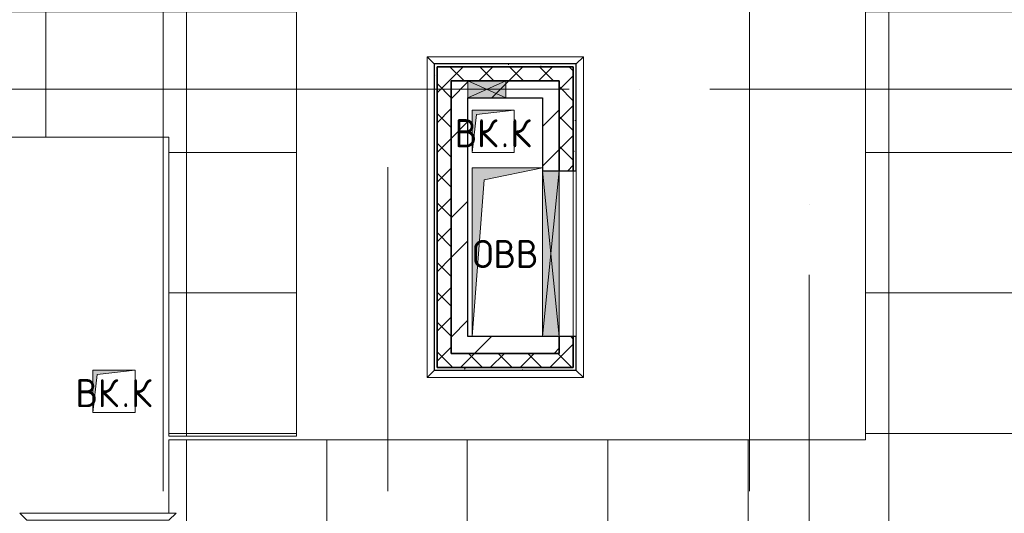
# Model space of a CAD drawing. Header units: millimetres. Extents: x -30540 to 143646, y -11730 to 123410.
# Tile 7 of 114: x -6186 to 824, y 43432 to 46945. Entities that reach past the tile are written whole.
import ezdxf

# ---------------------------------------------------------------- set-up
doc = ezdxf.new("R2010")
doc.units = ezdxf.units.MM
doc.linetypes.add('ADSK_Линия сетки', pattern=[5000, 4000, -500, 0, -500])
for name, color, linetype, lineweight in [('A-____-NOTE-TEXT', 7, 'Continuous', 18), ('A-GENM-____-OTLN', 7, 'Continuous', 18), ('A-GLAZ-____-MCUT', 7, 'Continuous', 9), ('A-GLAZ-____-OTLN', 7, 'Continuous', 18), ('A-ROOF-____-OTLN', 7, 'Continuous', 18), ('A-ROOF-____-PATT', 7, 'Continuous', 18), ('A-WALL-____-MCUT', 7, 'Continuous', 40), ('A-WALL-____-OTLN', 7, 'Continuous', 18), ('A-WALL-____-PATT', 7, 'Continuous', 40), ('I-WALL-____-MCUT', 7, 'Continuous', 40), ('I-WALL-____-OTLN', 7, 'Continuous', 18), ('M-EQPM-____-OTLN', 7, 'Continuous', 18), ('S-GRID-____-OTLN', 7, 'Continuous', 9)]:
    doc.layers.add(name, color=color, linetype=linetype, lineweight=lineweight)
doc.styles.add('GOST Common', font='GOST_Common.ttf', dxfattribs={"height": 200})
pattern_1 = [(45, (0, 0), (-424.264, 424.264), []), (45, (0, 282.8), (-424.264, 424.264), [])]
pattern_2 = [(45, (0, 0), (-106.066, 106.066), []), (135, (0, 0), (-106.066, -106.066), [])]
pattern_3 = [(0, (0, 0), (406.4, 101.6), [6.706, -298.094, 6.706, -298.094, -1625.6]), (0, (0, 0), (406.4, 101.6), [-609.6, 6.706, -602.894, 6.706, -298.094, -711.2]), (0, (0, 0), (406.4, 101.6), [-1524, 6.706, -196.494, 6.706, -501.294]), (120, (152.4, 50.8), (-291.18818, 301.15272), [6.706, -298.094, 6.706, -298.094, -1625.6]), (120, (152.4, 50.8), (-291.18818, 301.15272), [-609.6, 6.706, -602.894, 6.706, -298.094, -711.2]), (120, (152.4, 50.8), (-291.18818, 301.15272), [-1524, 6.706, -196.494, 6.706, -501.294]), (240, (203.2, 254), (-115.21182, -402.75272), [6.706, -298.094, 6.706, -298.094, -1625.6]), (240, (203.2, 254), (-115.21182, -402.75272), [-609.6, 6.706, -602.894, 6.706, -298.094, -711.2]), (240, (203.2, 254), (-115.21182, -402.75272), [-1524, 6.706, -196.494, 6.706, -501.294])]

# ---------------------------------------------------------------- blocks, each defined once
blk = doc.blocks.new('АР_Отверстие прямоугольное - ВК-8884799-Кровля')
at = {"layer": 'A-GLAZ-____-OTLN', "lineweight": 13, "true_color": 0xf9f9f9}
blk.add_hatch(color=7, dxfattribs=at).paths.add_polyline_path([(196.6, 60), (-10, 60), (-10, -60), (260, -60), (260, 60)])
at = {"layer": 'A-GLAZ-____-MCUT', "color": 254, "lineweight": 15, "true_color": 0xcccccc}
for p, q in [((-10, 60), (-10, -60)), ((260, 60), (260, -60))]:
    blk.add_line(p, q, dxfattribs=at)
at = {"layer": 'A-GLAZ-____-OTLN', "color": 254, "lineweight": 5, "true_color": 0xcccccc}
for p, q in [((260, 60), (-10, -60)), ((-10, 60), (260, -60))]:
    blk.add_line(p, q, dxfattribs=at)
at = {"layer": 'A-GLAZ-____-OTLN', "color": 254, "lineweight": 13, "true_color": 0xcccccc}
for p, q in [((260, 60), (-10, 60)), ((-10, 60), (-10, -60)), ((260, -60), (260, 60)), ((-10, -60), (260, -60))]:
    blk.add_line(p, q, dxfattribs=at)
blk = doc.blocks.new('АР_Отверстие прямоугольное - ОВВ-7467230-Кровля')
at = {"layer": 'A-GLAZ-____-OTLN', "lineweight": 13, "true_color": 0xf9f9f9}
blk.add_hatch(color=7, dxfattribs=at).paths.add_polyline_path([(715, -60), (715, 60), (-465, 60), (-465, -60), (618.1, -60)])
at = {"layer": 'A-GLAZ-____-MCUT', "color": 254, "lineweight": 15, "true_color": 0xcccccc}
for p, q in [((-465, 60), (-465, -60)), ((715, 60), (715, -60))]:
    blk.add_line(p, q, dxfattribs=at)
at = {"layer": 'A-GLAZ-____-OTLN', "color": 254, "lineweight": 5, "true_color": 0xcccccc}
for p, q in [((715, 60), (-465, -60)), ((-465, 60), (715, -60))]:
    blk.add_line(p, q, dxfattribs=at)
at = {"layer": 'A-GLAZ-____-OTLN', "color": 254, "lineweight": 13, "true_color": 0xcccccc}
for p, q in [((715, 60), (-465, 60)), ((-465, 60), (-465, -60)), ((715, -60), (715, 60)), ((-465, -60), (715, -60))]:
    blk.add_line(p, q, dxfattribs=at)
blk = doc.blocks.new('_GM_Dt-St-D_Фартук гнутый из оцинкованной стали_Пристенный_Тип 1__c-верхняя кромка с отгибом_ - ФС-1_3_50х70У100-1_5_t__RAL7016-8061170-Кровля')
at = {"layer": 'A-GENM-____-OTLN', "color": 254, "lineweight": 13, "true_color": 0xcccccc}
for p, q in [((0, 50), (1113, 50)), ((50, 0), (0, 50)), ((50, 0), (1063, 0)), ((50, 0), (50, -1.5)), ((1113, 50), (1063, 0)), ((1063, -1.5), (1063, 0))]:
    blk.add_line(p, q, dxfattribs=at)
blk = doc.blocks.new('_GM_Dt-St-D_Фартук гнутый из оцинкованной стали_Пристенный_Тип 1__c-верхняя кромка с отгибом_ - ФС-1_3_50х70У100-1_5_t__RAL7016-8063882-Кровля')
at = {"layer": 'A-GENM-____-OTLN', "color": 254, "lineweight": 13, "true_color": 0xcccccc}
for p, q in [((0, -50), (50, 0)), ((50, 1.5), (50, 0)), ((1063, 0), (50, 0)), ((1063, 0), (1063, 1.5)), ((1113, -50), (0, -50)), ((1063, 0), (1113, -50))]:
    blk.add_line(p, q, dxfattribs=at)
blk = doc.blocks.new('_GM_Dt-St-D_Фартук гнутый из оцинкованной стали_Пристенный_Тип 1__c-верхняя кромка с отгибом_ - ФС-1_3_50х70У100-1_5_t__RAL7016-8064525-Кровля')
at = {"layer": 'A-GENM-____-OTLN', "color": 254, "lineweight": 13, "true_color": 0xcccccc}
for p, q in [((0, 50), (2283, 50)), ((50, 0), (0, 50)), ((50, 0), (2233, 0)), ((50, 0), (50, -1.5)), ((2283, 50), (2233, 0)), ((2233, -1.5), (2233, 0))]:
    blk.add_line(p, q, dxfattribs=at)
blk = doc.blocks.new('_GM_Dt-St-D_Фартук гнутый из оцинкованной стали_Пристенный_Тип 1__c-верхняя кромка с отгибом_ - ФС-1_3_50х70У100-1_5_t__RAL7016-8064487-Кровля')
at = {"layer": 'A-GENM-____-OTLN', "color": 254, "lineweight": 13, "true_color": 0xcccccc}
for p, q in [((50, 1.5), (50, 0)), ((2233, 0), (50, 0)), ((2233, 0), (2233, 1.5)), ((2233, 0), (2283, -50)), ((0, -50), (50, 0)), ((2283, -50), (0, -50))]:
    blk.add_line(p, q, dxfattribs=at)
blk = doc.blocks.new('АР_Канал вертикальный прямоугольный - ВК_К-7548699-Кровля')
at = {"layer": 'M-EQPM-____-OTLN', "lineweight": 13, "true_color": 0xe2e2e2}
blk.add_hatch(color=254, dxfattribs=at).paths.add_polyline_path([(-150, -150), (-120, 120), (150, 150), (-150, 150)])
at = {"layer": 'M-EQPM-____-OTLN', "color": 253, "lineweight": 13, "true_color": 0xaaaaaa}
for p, q in [((150, 150), (-150, 150)), ((-150, 150), (-150, -150)), ((150, 150), (-150, 150)), ((-150, 150), (-150, -150)), ((-150, -150), (-150, 150)), ((-150, 150), (150, 150)), ((-120, 120), (150, 150)), ((-120, 120), (150, 150)), ((150, -150), (150, 150)), ((150, 150), (150, -150)), ((-150, -150), (-120, 120)), ((-150, -150), (-120, 120)), ((-150, -150), (150, -150)), ((150, -150), (-150, -150))]:
    blk.add_line(p, q, dxfattribs=at)
blk = doc.blocks.new('АР_Канал вертикальный прямоугольный - ВК_К-7548681-Кровля')
at = {"layer": 'M-EQPM-____-OTLN', "lineweight": 13, "true_color": 0xe2e2e2}
blk.add_hatch(color=254, dxfattribs=at).paths.add_polyline_path([(-150, -150), (-120, 120), (150, 150), (-150, 150), (-150, 143.3)])
at = {"layer": 'M-EQPM-____-OTLN', "color": 253, "lineweight": 13, "true_color": 0xaaaaaa}
for p, q in [((150, 150), (-150, 150)), ((-150, 150), (-150, -150)), ((150, 150), (-150, 150)), ((-150, 150), (-150, -150)), ((-150, -150), (-150, 150)), ((-150, 150), (150, 150)), ((-120, 120), (150, 150)), ((-120, 120), (150, 150)), ((150, -150), (150, 150)), ((150, 150), (150, -150)), ((-150, -150), (-120, 120)), ((-150, -150), (-120, 120)), ((-150, -150), (150, -150)), ((150, -150), (-150, -150))]:
    blk.add_line(p, q, dxfattribs=at)
blk = doc.blocks.new('АР_Канал вертикальный прямоугольный - ОВВ-5295746-Кровля')
at = {"layer": 'M-EQPM-____-OTLN', "lineweight": 13, "true_color": 0xe2e2e2}
blk.add_hatch(color=254, dxfattribs=at).paths.add_polyline_path([(-250, -600), (-165, 515), (250, 600), (-250, 600), (-250, 160.9)])
at = {"layer": 'M-EQPM-____-OTLN', "color": 253, "lineweight": 13, "true_color": 0xaaaaaa}
for p, q in [((250, 600), (-250, 600)), ((-250, 600), (-250, -600)), ((250, 600), (-250, 600)), ((-250, 600), (-250, -600)), ((-250, -600), (-250, 600)), ((-250, 600), (250, 600)), ((-165, 515), (250, 600)), ((-165, 515), (250, 600)), ((250, -600), (250, 600)), ((250, 600), (250, -600)), ((-250, -600), (-165, 515)), ((-250, -600), (-165, 515)), ((-250, -600), (250, -600)), ((250, -600), (-250, -600))]:
    blk.add_line(p, q, dxfattribs=at)
blk = doc.blocks.new('Наметкина 10_РД_АР_К1_отсоединено_rvt-1-Кровля')
at = {"layer": 'A-ROOF-____-PATT', "lineweight": 5, "true_color": 0xe4e4e4}
h = blk.add_hatch(dxfattribs=at)
h.set_pattern_fill('FP_6', color=254, style=0, pattern_type=2)
h.set_pattern_definition([(0, (0, 0), (0, 1000), []), (90, (0, 0), (-1000, 6e-14), [])])
h.paths.add_polyline_path([(3245.8, 32164), (8725.3, 32164), (8725.3, 43350), (935.3, 43350), (935.3, 54289), (-1644.7, 54289), (-1644.7, 60150), (-464.7, 60150), (-464.7, 69650), (1013.8, 69650), (1012.3, 81278.5), (-1636.2, 81278.5), (-1636.2, 86641.5), (-564.7, 86641.5), (-564.7, 91950), (655.3, 91950), (655.3, 88074), (1555.3, 88074), (1555.3, 91850), (4135.3, 91850), (4135.3, 88074), (5035.3, 88074), (5035.3, 92950), (-11844.7, 92950), (-11844.7, 87234), (-10944.7, 87234), (-10944.7, 91950), (-8944.7, 91950), (-8944.7, 89950), (-8964.7, 89950), (-8964.7, 81980), (-13264.7, 81980), (-13264.7, 80980), (-7964.7, 80980), (-7964.7, 86374), (-6114.7, 86374), (-6114.7, 91950), (-1664.7, 91950), (-1664.7, 87470), (-2464.7, 87470), (-2464.7, 85540), (-4939.3, 85540), (-4939.3, 83313.9), (-4582.2, 83520), (-4577.2, 83511.3), (-4939.3, 83302.3), (-4939.3, 83171.5), (-3443.5, 83171.5), (-4032.2, 83511.3), (-4027.2, 83520), (-3423.5, 83171.5), (-2708.2, 83170), (-2708.2, 79971.5), (113.8, 79971.5), (113.8, 79650), (135.3, 79650), (113.8, 79647.6), (113.8, 72890), (-2634.7, 72890), (-2634.7, 77050), (-12364.7, 77050), (-12364.7, 60150), (-2644.7, 60150), (-2644.7, 56441.5), (-2423.2, 56439.9), (-2423.2, 55268.5), (-2644.7, 55268.5), (-2644.7, 54289), (-3224.7, 54289), (-3224.3, 49541.5), (-2224.7, 49541.5), (-2224.7, 53389), (-164.7, 53389), (-164.7, 43954), (-5124.7, 43954), (-5123.2, 43431.5), (-5073.2, 43431.5), (-5073.2, 41668.5), (-5124.7, 41668.5), (-5124.7, 40650), (-3749.7, 40650), (-3749.7, 42500), (-3326.2, 42500), (-3304.7, 42521.5), (5456.8, 42521.5), (5456.8, 42500), (7825.3, 42500), (7825.3, 33064), (-5614.7, 33064), (-5614.7, 35439), (-2114.7, 35439), (-2114.7, 36339), (-6514.7, 36339), (-6514.7, 33064), (-11464.7, 33064), (-11464.7, 38676.9), (-8114.7, 38676.9), (-8114.7, 39950), (-11064.7, 39950), (-11062.7, 41950), (-8114.7, 41949), (-8114.7, 46108.5), (-5124.7, 46108.5), (-5124.7, 43980), (-4214.7, 43980), (-4214.7, 47208.5), (-6206.2, 47208.5), (-6206.2, 47964), (-9014.7, 47964), (-9015.7, 42949), (-11464.7, 42949), (-11464.7, 55136), (-12364.7, 55136), (-12364.7, 32164), (-4928.5, 32164)])
h.paths.add_polyline_path([(-9015.7, 61050), (-11464.7, 61050), (-11464.7, 66650), (-8064.7, 66650), (-8064.7, 71650), (-8964.7, 71650), (-8964.7, 67650), (-11464.7, 67650), (-11464.7, 76050), (-3634.7, 76050), (-3634.7, 71890), (-1464.7, 71890), (-1464.7, 61050), (-4928.5, 61050)])
at = {"layer": 'A-WALL-____-PATT', "lineweight": 5, "true_color": 0xcccccc}
h = blk.add_hatch(dxfattribs=at)
h.set_pattern_fill('FP_8', color=254, style=0, pattern_type=2)
h.set_pattern_definition(pattern_3)
h.paths.add_polyline_path([(-2244.7, 46610), (-2224.7, 46610), (-2224.7, 46630), (-3234.7, 46630), (-3234.7, 46610), (-2724.7, 46610)])
h = blk.add_hatch(dxfattribs=at)
h.set_pattern_fill('FP_8', color=254, style=0, pattern_type=2)
h.set_pattern_definition(pattern_3)
h.paths.add_polyline_path([(-3214.7, 44450), (-3214.7, 46610), (-3234.7, 46610), (-3234.7, 44450)])
h = blk.add_hatch(dxfattribs=at)
h.set_pattern_fill('FP_3', color=254, style=0, pattern_type=2)
h.set_pattern_definition(pattern_2)
h.paths.add_polyline_path([(-2244.7, 46510), (-2244.7, 46610), (-3214.7, 46610), (-3214.7, 46510), (-2344.7, 46510)])
h = blk.add_hatch(dxfattribs=at)
h.set_pattern_fill('FP_8', color=254, style=0, pattern_type=2)
h.set_pattern_definition(pattern_3)
h.paths.add_polyline_path([(-2224.7, 44450), (-2224.7, 44690), (-2244.7, 44690), (-2244.7, 44450)])
h.paths.add_polyline_path([(-2224.7, 45870), (-2224.7, 46610), (-2244.7, 46610), (-2244.7, 45870)])
h = blk.add_hatch(dxfattribs=at)
h.set_pattern_fill('FP_3', color=254, style=0, pattern_type=2)
h.set_pattern_definition(pattern_2)
h.paths.add_polyline_path([(-3114.7, 44470), (-3114.7, 46510), (-3214.7, 46510), (-3214.7, 44470)])
h = blk.add_hatch(dxfattribs=at)
h.set_pattern_fill('FP_2', color=254, style=0, pattern_type=2)
h.set_pattern_definition(pattern_1)
h.paths.add_polyline_path([(-3114.7, 44570), (-2994.7, 44570), (-2994.7, 46510), (-3114.7, 46510), (-3114.7, 45450.9)])
h = blk.add_hatch(dxfattribs=at)
h.set_pattern_fill('FP_2', color=254, style=0, pattern_type=2)
h.set_pattern_definition(pattern_1)
h.paths.add_polyline_path([(-2464.7, 46390), (-2464.7, 46510), (-2994.7, 46510), (-2994.7, 46390), (-2724.7, 46390)])
h = blk.add_hatch(dxfattribs=at)
h.set_pattern_fill('FP_2', color=254, style=0, pattern_type=2)
h.set_pattern_definition(pattern_1)
h.paths.add_polyline_path([(-2344.7, 44570), (-2344.7, 44690), (-2464.7, 44690), (-2464.7, 44570)])
h.paths.add_polyline_path([(-2344.7, 45870), (-2344.7, 46510), (-2464.7, 46510), (-2464.7, 45870)])
h = blk.add_hatch(dxfattribs=at)
h.set_pattern_fill('FP_3', color=254, style=0, pattern_type=2)
h.set_pattern_definition(pattern_2)
h.paths.add_polyline_path([(-2244.7, 44470), (-2244.7, 44690), (-2344.7, 44690), (-2344.7, 44470)])
h.paths.add_polyline_path([(-2244.7, 45870), (-2244.7, 46510), (-2344.7, 46510), (-2344.7, 45870)])
h = blk.add_hatch(dxfattribs=at)
h.set_pattern_fill('FP_2', color=254, style=0, pattern_type=2)
h.set_pattern_definition(pattern_1)
h.paths.add_polyline_path([(-2464.7, 44570), (-2464.7, 44690), (-2994.7, 44690), (-2994.7, 44570), (-2884.9, 44570)])
h = blk.add_hatch(dxfattribs=at)
h.set_pattern_fill('FP_3', color=254, style=0, pattern_type=2)
h.set_pattern_definition(pattern_2)
h.paths.add_polyline_path([(-3114.7, 44470), (-2344.7, 44470), (-2344.7, 44570), (-3114.7, 44570)])
h = blk.add_hatch(dxfattribs=at)
h.set_pattern_fill('FP_8', color=254, style=0, pattern_type=2)
h.set_pattern_definition(pattern_3)
h.paths.add_polyline_path([(-2244.7, 44450), (-2244.7, 44470), (-3214.7, 44470), (-3214.7, 44450), (-2884.9, 44450)])
at = {"layer": 'A-ROOF-____-OTLN', "color": 254, "lineweight": 13, "true_color": 0xcccccc}
for p, q in [((-164.7, 53389), (-164.7, 43954)), ((-4214.7, 43980), (-4214.7, 47208.5)), ((-8114.7, 46108.5), (-5124.7, 46108.5)), ((-5124.7, 46108.5), (-5124.7, 43980)), ((-5124.7, 43980), (-4214.7, 43980)), ((-164.7, 43954), (-5124.7, 43954)), ((-5124.7, 43954), (-5124.7, 43431.5))]:
    blk.add_line(p, q, dxfattribs=at)
at = {"layer": 'A-WALL-____-MCUT', "color": 254, "lineweight": 30, "true_color": 0xcccccc}
for p, q in [((-2994.7, 46630), (-3234.7, 46630)), ((-3234.7, 46630), (-3234.7, 46610)), ((-2724.7, 46630), (-2994.7, 46630)), ((-2224.7, 46630), (-2724.7, 46630)), ((-2224.7, 46610), (-2224.7, 46630)), ((-3234.7, 46610), (-3234.7, 44450)), ((-2994.7, 46610), (-3214.7, 46610)), ((-3214.7, 46610), (-3214.7, 46510)), ((-3214.7, 46610), (-2994.7, 46610)), ((-3214.7, 44470), (-3214.7, 46610)), ((-2724.7, 46610), (-2994.7, 46610)), ((-2994.7, 46610), (-2724.7, 46610)), ((-2244.7, 46610), (-2724.7, 46610)), ((-2724.7, 46610), (-2244.7, 46610)), ((-2244.7, 46510), (-2244.7, 46610)), ((-2244.7, 46610), (-2244.7, 45870)), ((-2224.7, 45870), (-2224.7, 46610)), ((-3214.7, 46510), (-3214.7, 44470)), ((-3114.7, 46510), (-2994.7, 46510)), ((-3114.7, 44570), (-3114.7, 46510)), ((-2994.7, 46510), (-2724.7, 46510)), ((-2724.7, 46510), (-2344.7, 46510)), ((-2344.7, 46510), (-2344.7, 45870)), ((-2244.7, 45870), (-2244.7, 46510)), ((-2344.7, 45870), (-2244.7, 45870)), ((-2244.7, 45870), (-2224.7, 45870)), ((-2244.7, 44690), (-2344.7, 44690)), ((-2344.7, 44690), (-2344.7, 44570)), ((-2244.7, 44470), (-2244.7, 44690)), ((-2224.7, 44690), (-2244.7, 44690)), ((-2244.7, 44690), (-2244.7, 44470)), ((-2224.7, 44450), (-2224.7, 44690)), ((-2344.7, 44570), (-3114.7, 44570)), ((-3234.7, 44450), (-3214.7, 44450)), ((-3214.7, 44470), (-3114.7, 44470)), ((-2244.7, 44470), (-3214.7, 44470)), ((-3214.7, 44450), (-2244.7, 44450)), ((-3114.7, 44470), (-2344.7, 44470)), ((-2344.7, 44470), (-2244.7, 44470)), ((-2244.7, 44450), (-2224.7, 44450))]:
    blk.add_line(p, q, dxfattribs=at)
at = {"layer": 'A-WALL-____-OTLN', "color": 254, "lineweight": 13, "true_color": 0xcccccc}
for p, q in [((-2344.7, 45870), (-2244.7, 45870)), ((-2344.7, 44690), (-2344.7, 45870)), ((-2244.7, 45870), (-2244.7, 44690)), ((-2244.7, 44690), (-2244.7, 45870)), ((-2224.7, 45870), (-2224.7, 44690)), ((-2344.7, 44690), (-2244.7, 44690))]:
    blk.add_line(p, q, dxfattribs=at)
at = {"layer": 'I-WALL-____-MCUT', "color": 254, "lineweight": 30, "true_color": 0xcccccc}
for p, q in [((-3114.7, 46510), (-3114.7, 44570)), ((-2994.7, 46510), (-3114.7, 46510)), ((-2724.7, 46510), (-2994.7, 46510)), ((-2464.7, 46510), (-2724.7, 46510)), ((-2344.7, 46510), (-2464.7, 46510)), ((-2344.7, 45870), (-2344.7, 46510)), ((-2994.7, 46390), (-2724.7, 46390)), ((-2994.7, 44690), (-2994.7, 46390)), ((-2724.7, 46390), (-2464.7, 46390)), ((-2464.7, 46390), (-2464.7, 45870)), ((-2464.7, 45870), (-2344.7, 45870)), ((-2464.7, 44690), (-2994.7, 44690)), ((-2344.7, 44690), (-2464.7, 44690)), ((-2344.7, 44570), (-2344.7, 44690)), ((-3114.7, 44570), (-2994.7, 44570)), ((-2994.7, 44570), (-2464.7, 44570)), ((-2464.7, 44570), (-2344.7, 44570))]:
    blk.add_line(p, q, dxfattribs=at)
at = {"layer": 'I-WALL-____-OTLN', "color": 254, "lineweight": 13, "true_color": 0xcccccc}
for p, q in [((-2344.7, 45870), (-2464.7, 45870)), ((-2464.7, 44690), (-2464.7, 45870)), ((-2344.7, 45870), (-2344.7, 44690)), ((-2464.7, 44690), (-2344.7, 44690))]:
    blk.add_line(p, q, dxfattribs=at)
at = {"layer": 'A-GENM-____-OTLN', "color": 254, "lineweight": 13, "true_color": 0xe5e5e5}
for name, p in [('_GM_Dt-St-D_Фартук гнутый из оцинкованной стали_Пристенный_Тип 1__c-верхняя кромка с отгибом_ - ФС-1_3_50х70У100-1_5_t__RAL7016-8061170-Кровля', (-3286.2, 46631.5)), ('_GM_Dt-St-D_Фартук гнутый из оцинкованной стали_Пристенный_Тип 1__c-верхняя кромка с отгибом_ - ФС-1_3_50х70У100-1_5_t__RAL7016-8063882-Кровля', (-3286.2, 44448.5)), ('_GM_Dt-St-D_Фартук гнутый из оцинкованной стали_Пристенный_Тип 1__c-верхняя кромка с отгибом_ - ФС-1_3_50х70У100-1_5_t__RAL7016-8061170-Кровля', (-6186.2, 43381.5))]:
    blk.add_blockref(name, p, dxfattribs=at)
for name, p, rotation in [('_GM_Dt-St-D_Фартук гнутый из оцинкованной стали_Пристенный_Тип 1__c-верхняя кромка с отгибом_ - ФС-1_3_50х70У100-1_5_t__RAL7016-8064487-Кровля', (-3236.2, 46681.5), 269.9999999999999), ('_GM_Dt-St-D_Фартук гнутый из оцинкованной стали_Пристенный_Тип 1__c-верхняя кромка с отгибом_ - ФС-1_3_50х70У100-1_5_t__RAL7016-8064525-Кровля', (-2223.2, 46681.5), 270.0000000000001)]:
    blk.add_blockref(name, p, dxfattribs=dict(at, rotation=rotation))
at = {"layer": 'A-GLAZ-____-OTLN', "color": 254, "lineweight": 13, "true_color": 0xe5e5e5}
for name, p, rotation in [('АР_Отверстие прямоугольное - ВК-8884799-Кровля', (-2734.7, 46450), 180), ('АР_Отверстие прямоугольное - ОВВ-7467230-Кровля', (-2404.7, 45155), 89.99999999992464)]:
    blk.add_blockref(name, p, dxfattribs=dict(at, rotation=rotation))
at = {"layer": 'M-EQPM-____-OTLN', "color": 253, "lineweight": 5, "true_color": 0xaaaaaa}
for name, p in [('АР_Канал вертикальный прямоугольный - ВК_К-7548699-Кровля', (-2814.7, 46150)), ('АР_Канал вертикальный прямоугольный - ОВВ-5295746-Кровля', (-2714.7, 45290)), ('АР_Канал вертикальный прямоугольный - ВК_К-7548681-Кровля', (-5514.7, 44300))]:
    blk.add_blockref(name, p, dxfattribs=at)
at = {"layer": 'A-____-NOTE-TEXT', "color": 253, "lineweight": 5, "true_color": 0xaaaaaa, "char_height": 200, "attachment_point": 1, "style": 'GOST Common'}
for s, insert, width in [('ВК', (-3089.9, 46237.2), 400.844), ('\\fGOST Common|b0|i0|c204|p34|;К', (-2693, 46237.2), 192.405), ('\\fGOST Common|b0|i0|c204|p34|;.', (-2759.2, 46237.2), 80.169), ('ОВВ', (-2962.9, 45377.2), 609.282), ('ВК', (-5789.9, 44387.2), 400.844), ('\\fGOST Common|b0|i0|c204|p34|;К', (-5393, 44387.2), 192.405), ('\\fGOST Common|b0|i0|c204|p34|;.', (-5459.2, 44387.2), 80.169)]:
    blk.add_mtext(s, dxfattribs=dict(at, insert=insert, width=width))

msp = doc.modelspace()

# ---------------------------------------------------------------- linework, layer by layer
at = {"layer": 'S-GRID-____-OTLN', "color": 253, "linetype": 'ADSK_Линия сетки', "true_color": 0xaaaaaa}
for p, q in [((-5164.7, 23589.3), (-5164.7, 98105.9)), ((-989.7, 23589.3), (-989.7, 98105.9)), ((17726.8, 46450), (-28904.3, 46450)), ((-3564.7, 23589.3), (-3564.7, 45894.3)), ((-564.7, 26129.3), (-564.7, 45894.3))]:
    msp.add_line(p, q, dxfattribs=at)

# ---------------------------------------------------------------- block references
at = {"lineweight": 5}
msp.add_blockref('Наметкина 10_РД_АР_К1_отсоединено_rvt-1-Кровля', (0, 0), dxfattribs=at)

doc.saveas('drawing.dxf')
